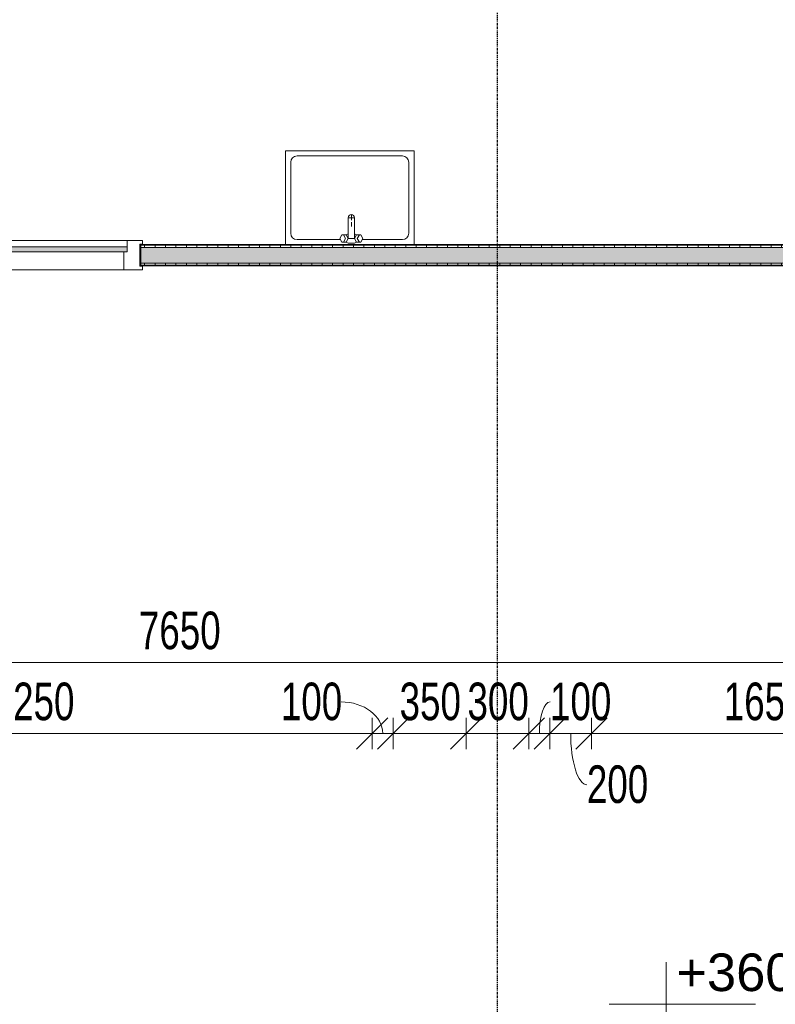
# Model space of a CAD drawing. Header units: millimetres. Extents: x -80560 to 110805, y -11020 to 52719.
# Tile 117 of 184: x 48807 to 52424, y 36113 to 40828. Entities that reach past the tile are written whole.
import ezdxf

# ---------------------------------------------------------------- set-up
doc = ezdxf.new("R2010")
doc.units = ezdxf.units.MM
doc.linetypes.add('CENTER2', pattern=[20, 8, -4, 4, -4])
for name, color, linetype, lineweight in [('A-ANNO-DIMS', 211, 'Continuous', 9), ('A-ANNO-DIMS-100', 211, 'Continuous', 9), ('A-DOOR', 31, 'Continuous', 18), ('A-GLAZ', 151, 'Continuous', 18), ('A-WALL', 113, 'Continuous', 35), ('A-WALL-PATT', 111, 'Continuous', 35), ('G-ANNO-DIMS', 111, 'Continuous', 9), ('I-WALL', 2, 'Continuous', 18), ('P-SANR-FIXT', 6, 'Continuous', 18), ('S-GRID', 1, 'Continuous', 9)]:
    doc.layers.add(name, color=color, linetype=linetype, lineweight=lineweight)
doc.styles.add('Arial', font='arial.ttf', dxfattribs={"height": 180})
doc.styles.add('Arial_5', font='arial.ttf', dxfattribs={"width": 0.7, "height": 180})
doc.dimstyles.new('n3o_1_8', dxfattribs={"dimscale": 304.8, "dimtxt": 183.646692, "dimasz": 0.492126, "dimexe": 0.246063, "dimexo": 0.0625, "dimgap": 0.032808, "dimtad": 1, "dimdec": 0, "dimdsep": 46, "dimtxsty": 'Arial_5', "dimblk1": 'OBLIQUE', "dimblk2": 'OBLIQUE', "dimsah": 1, "dimcen": 0.09, "dimdle": 0.246063, "dimazin": 0, "dimtfac": 1, "dimtdec": 4, "dimtix": 1, "dimtmove": 0, "dimatfit": 3, "dimfxl": 0.246063, "dimfxlon": 1, "dimtvp": 1, "dimtolj": 1, "dimtzin": 0, "dimarcsym": 2})
doc.dimstyles.new('n3o_1_8_2', dxfattribs={"dimscale": 304.8, "dimtxt": 183.646692, "dimasz": 0.492126, "dimexe": 0.246063, "dimexo": 0.0625, "dimgap": 0.032808, "dimtad": 1, "dimdec": 0, "dimdsep": 46, "dimtxsty": 'Arial_5', "dimblk1": 'OBLIQUE', "dimblk2": 'OBLIQUE', "dimsah": 1, "dimcen": 0.09, "dimdle": 0.246063, "dimazin": 0, "dimtfac": 1, "dimtdec": 4, "dimtix": 1, "dimtmove": 1, "dimatfit": 3, "dimfxl": 0.246063, "dimfxlon": 1, "dimtvp": 1, "dimtolj": 1, "dimtzin": 0, "dimarcsym": 2})
pattern_1 = [(270, (48154.82, 39750), (50, 2e-13), [])]

# ---------------------------------------------------------------- blocks, each defined once
blk = doc.blocks.new('32_n3o_deur_enkel met 2 zijlicht - 90x139_17_K_930_2410x3060-32117188-DO_01 eerste verdieping')
at = {"layer": 'A-GLAZ'}
for p, q in [((-1530, 69.5), (-1440, 69.5)), ((-1530, 52.5), (-1530, 69.5)), ((-1518, 52.5), (-1530, 52.5)), ((-1518, -52.5), (-1518, 52.5)), ((-1440, 69.5), (-1440, -15.5)), ((-540, 69.5), (-1440, 69.5)), ((-540, 69.5), (-450, 69.5)), ((-540, -15.5), (-540, 69.5)), ((-450, 69.5), (-450, -15.5)), ((450, 69.5), (-450, 69.5)), ((450, 69.5), (540, 69.5)), ((450, -15.5), (450, 69.5)), ((540, 69.5), (540, -15.5)), ((1440, 69.5), (1530, 69.5)), ((1440, -15.5), (1440, 69.5)), ((1518, 52.5), (1518, -52.5)), ((1530, 52.5), (1518, 52.5)), ((1530, 69.5), (1530, 52.5)), ((-1457, -39.5), (-1457, -69.5)), ((-523, -69.5), (-523, -39.5)), ((-467, -39.5), (-467, -69.5)), ((467, -69.5), (467, -39.5)), ((-1530, -52.5), (-1518, -52.5)), ((-1530, -69.5), (-1530, -52.5)), ((-1457, -69.5), (-1530, -69.5)), ((-1457, -69.5), (-523, -69.5)), ((-467, -69.5), (-523, -69.5)), ((-467, -69.5), (467, -69.5)), ((523, -69.5), (467, -69.5)), ((523, -55.5), (523, -69.5)), ((1457, -69.5), (1457, -55.5)), ((1530, -69.5), (1457, -69.5)), ((1518, -52.5), (1530, -52.5)), ((1530, -52.5), (1530, -69.5))]:
    blk.add_line(p, q, dxfattribs=at)
blk = doc.blocks.new('30_n3o_raam_vast - 24mm-31742711-DO_01 eerste verdieping')
at = {"layer": 'A-DOOR'}
blk.add_hatch(color=256, dxfattribs=at).paths.add_polyline_path([(-934, -24), (0, -24), (0, 0), (-934, 0)], flags=0)
for p, q in [((-934, -24), (-934, 0)), ((-934, 0), (0, 0)), ((0, 0), (0, -24)), ((0, -24), (-934, -24))]:
    blk.add_line(p, q, dxfattribs=at)
blk = doc.blocks.new('74_n3o_fonteintje_450x600 - std-32453865-DO_01 eerste verdieping')
at = {"layer": 'P-SANR-FIXT'}
for p, q in [((-300, 0), (-300, -450)), ((315, -450), (315, 0)), ((-300, -450), (315, -450))]:
    blk.add_line(p, q, dxfattribs=at)
blk = doc.blocks.new('53_wastafel_450X600 - std-32453815-DO_01 eerste verdieping')
at = {"layer": 'P-SANR-FIXT'}
for p, q in [((-300, -450), (-300, 0)), ((-52.4, -25), (-245, -25)), ((-45, -12.2), (-55, -29.5)), ((-55, -29.5), (-45, -46.8)), ((-25, -12.2), (-45, -12.2)), ((-45, -46.8), (-25, -46.8)), ((-28.4, -29.5), (-38.4, -12.2)), ((-38.4, -46.8), (-28.4, -29.5)), ((-25, -12.2), (-15, -7.2)), ((-15, -29.5), (-25, -12.2)), ((-25, -46.8), (-15, -29.5)), ((-25, -46.8), (-15, -51.8)), ((-15, -7.2), (15, -7.2)), ((-15, -29.5), (-15, -129.5)), ((15, -29.5), (-15, -29.5)), ((15, -7.2), (25, -12.2)), ((15, -29.5), (25, -12.2)), ((25, -46.8), (15, -29.5)), ((15, -129.5), (15, -29.5)), ((25, -46.8), (15, -51.8)), ((25, -12.2), (45, -12.2)), ((45, -46.8), (25, -46.8)), ((28.4, -29.5), (38.4, -12.2)), ((38.4, -46.8), (28.4, -29.5)), ((45, -12.2), (55, -29.5)), ((55, -29.5), (45, -46.8)), ((260, -25), (52.4, -25)), ((315, 0), (315, -450)), ((-275, -55), (-275, -395)), ((0, -107.5), (0, -87.5)), ((290, -395), (290, -55)), ((12, -129.5), (-12, -129.5)), ((0, -141.5), (0, -117.5)), ((315, -450), (-300, -450)), ((-245, -425), (260, -425))]:
    blk.add_line(p, q, dxfattribs=at)
for centre, radius, start, end in [((-245, -55), 30, 90, 180), ((260, -55), 30, 0, 90), ((0, -129.5), 15, 180, 0), ((-245, -395), 30, 180, 270), ((260, -395), 30, 270, 360)]:
    blk.add_arc(centre, radius, start, end, dxfattribs=at)
blk = doc.blocks.new('DIMBLOCK166-DO_01 eerste verdieping')
at = {"layer": 'A-ANNO-DIMS-100'}
for p, q in [((45744.8, 37749.6), (45819.8, 37824.6)), ((45744.8, 37824.6), (45744.8, 37674.6)), ((45744.8, 37749.6), (45744.8, 37824.6)), ((53394.8, 37749.6), (53469.8, 37824.6)), ((53394.8, 37824.6), (53394.8, 37674.6)), ((53394.8, 37749.6), (53394.8, 37824.6)), ((45744.8, 37749.6), (45669.8, 37674.6)), ((45744.8, 37749.6), (53394.8, 37749.6)), ((53394.8, 37749.6), (53319.8, 37674.6))]:
    blk.add_line(p, q, dxfattribs=at)
at = {"layer": 'A-ANNO-DIMS-100', "color": 0, "insert": (49377.7, 37993.3), "char_height": 180, "width": 461.094, "attachment_point": 1, "line_spacing_factor": 0.941778, "style": 'Arial_5'}
blk.add_mtext('7650', dxfattribs=at)
blk = doc.blocks.new('_Oblique')
at = {"color": 0, "linetype": 'ByBlock', "lineweight": -2}
blk.add_line((-0.5, -0.5), (0.5, 0.5), dxfattribs=at)
blk = doc.blocks.new('DIMBLOCK257-DO_01 eerste verdieping')
at = {"layer": 'A-ANNO-DIMS-100'}
for p, q in [((47244.8, 37409.6), (47319.8, 37484.6)), ((47244.8, 37334.6), (47244.8, 37484.6)), ((50494.8, 37409.6), (50569.8, 37484.6)), ((50494.8, 37334.6), (50494.8, 37484.6)), ((47244.8, 37409.6), (47169.8, 37334.6)), ((47244.8, 37409.6), (50494.8, 37409.6)), ((47244.8, 37409.6), (47244.8, 37334.6)), ((50494.8, 37409.6), (50419.8, 37334.6)), ((50494.8, 37409.6), (50494.8, 37334.6))]:
    blk.add_line(p, q, dxfattribs=at)
at = {"layer": 'A-ANNO-DIMS-100', "color": 0, "insert": (48677.7, 37653.3), "char_height": 180, "width": 461.094, "attachment_point": 1, "line_spacing_factor": 0.941778, "style": 'Arial_5'}
blk.add_mtext('3250', dxfattribs=at)
blk = doc.blocks.new('DIMBLOCK258-DO_01 eerste verdieping')
at = {"layer": 'A-ANNO-DIMS-100'}
for p, q in [((50494.8, 37409.6), (50569.8, 37484.6)), ((50494.8, 37334.6), (50494.8, 37484.6)), ((50594.8, 37409.6), (50669.8, 37484.6)), ((50594.8, 37334.6), (50594.8, 37484.6)), ((50494.8, 37409.6), (50419.8, 37334.6)), ((50494.8, 37409.6), (50594.8, 37409.6)), ((50494.8, 37409.6), (50494.8, 37334.6)), ((50594.8, 37409.6), (50519.8, 37334.6)), ((50594.8, 37409.6), (50594.8, 37334.6))]:
    blk.add_line(p, q, dxfattribs=at)
blk.add_ellipse((50345.5, 37409.6), major_axis=(199.4, 0), ratio=0.758753, start_param=0, end_param=1.570796, dxfattribs=at)
at = {"layer": 'A-ANNO-DIMS-100', "color": 0, "insert": (50057.3, 37653.3), "char_height": 180, "width": 345.821, "attachment_point": 1, "line_spacing_factor": 0.941778, "style": 'Arial_5'}
blk.add_mtext('100', dxfattribs=at)
blk = doc.blocks.new('DIMBLOCK259-DO_01 eerste verdieping')
at = {"layer": 'A-ANNO-DIMS-100'}
for p, q in [((50594.8, 37409.6), (50669.8, 37484.6)), ((50594.8, 37334.6), (50594.8, 37484.6)), ((50944.8, 37409.6), (51019.8, 37484.6)), ((50944.8, 37334.6), (50944.8, 37484.6)), ((50594.8, 37409.6), (50519.8, 37334.6)), ((50594.8, 37409.6), (50944.8, 37409.6)), ((50594.8, 37409.6), (50594.8, 37334.6)), ((50944.8, 37409.6), (50869.8, 37334.6)), ((50944.8, 37409.6), (50944.8, 37334.6))]:
    blk.add_line(p, q, dxfattribs=at)
at = {"layer": 'A-ANNO-DIMS-100', "color": 0, "insert": (50625.7, 37653.3), "char_height": 180, "width": 345.821, "attachment_point": 1, "line_spacing_factor": 0.941778, "style": 'Arial_5'}
blk.add_mtext('350', dxfattribs=at)
blk = doc.blocks.new('DIMBLOCK260-DO_01 eerste verdieping')
at = {"layer": 'A-ANNO-DIMS-100'}
for p, q in [((50944.8, 37409.6), (51019.8, 37484.6)), ((50944.8, 37334.6), (50944.8, 37484.6)), ((51244.8, 37409.6), (51319.8, 37484.6)), ((51244.8, 37334.6), (51244.8, 37484.6)), ((50944.8, 37409.6), (50869.8, 37334.6)), ((50944.8, 37409.6), (51244.8, 37409.6)), ((50944.8, 37409.6), (50944.8, 37334.6)), ((51244.8, 37409.6), (51169.8, 37334.6)), ((51244.8, 37409.6), (51244.8, 37334.6))]:
    blk.add_line(p, q, dxfattribs=at)
at = {"layer": 'A-ANNO-DIMS-100', "color": 0, "insert": (50950.7, 37653.3), "char_height": 180, "width": 345.821, "attachment_point": 1, "line_spacing_factor": 0.941778, "style": 'Arial_5'}
blk.add_mtext('300', dxfattribs=at)
blk = doc.blocks.new('DIMBLOCK261-DO_01 eerste verdieping')
at = {"layer": 'A-ANNO-DIMS-100'}
for p, q in [((51244.8, 37409.6), (51319.8, 37484.6)), ((51244.8, 37334.6), (51244.8, 37484.6)), ((51344.8, 37409.6), (51419.8, 37484.6)), ((51344.8, 37334.6), (51344.8, 37484.6)), ((51244.8, 37409.6), (51169.8, 37334.6)), ((51244.8, 37409.6), (51344.8, 37409.6)), ((51244.8, 37409.6), (51244.8, 37334.6)), ((51344.8, 37409.6), (51269.8, 37334.6)), ((51344.8, 37409.6), (51344.8, 37334.6))]:
    blk.add_line(p, q, dxfattribs=at)
blk.add_ellipse((51345.8, 37409.6), major_axis=(0, 151.3), ratio=0.336723, start_param=0, end_param=1.570796, dxfattribs=at)
at = {"layer": 'A-ANNO-DIMS-100', "color": 0, "insert": (51345.8, 37653.3), "char_height": 180, "width": 345.821, "attachment_point": 1, "line_spacing_factor": 0.941778, "style": 'Arial_5'}
blk.add_mtext('100', dxfattribs=at)
blk = doc.blocks.new('DIMBLOCK262-DO_01 eerste verdieping')
at = {"layer": 'A-ANNO-DIMS-100'}
for p, q in [((51344.8, 37409.6), (51419.8, 37484.6)), ((51344.8, 37334.6), (51344.8, 37484.6)), ((51544.8, 37409.6), (51619.8, 37484.6)), ((51544.8, 37334.6), (51544.8, 37484.6)), ((51344.8, 37409.6), (51269.8, 37334.6)), ((51344.8, 37409.6), (51544.8, 37409.6)), ((51344.8, 37409.6), (51344.8, 37334.6)), ((51544.8, 37409.6), (51469.8, 37334.6)), ((51544.8, 37409.6), (51544.8, 37334.6))]:
    blk.add_line(p, q, dxfattribs=at)
blk.add_ellipse((51522.5, 37409.6), major_axis=(0, 245.2), ratio=0.316842, start_param=1.570796, end_param=3.141593, dxfattribs=at)
at = {"layer": 'A-ANNO-DIMS-100', "color": 0, "insert": (51522.5, 37256.9), "char_height": 180, "width": 345.821, "attachment_point": 1, "line_spacing_factor": 0.941778, "style": 'Arial_5'}
blk.add_mtext('200', dxfattribs=at)
blk = doc.blocks.new('DIMBLOCK263-DO_01 eerste verdieping')
at = {"layer": 'A-ANNO-DIMS-100'}
for p, q in [((51544.8, 37409.6), (51619.8, 37484.6)), ((51544.8, 37334.6), (51544.8, 37484.6)), ((53194.8, 37409.6), (53269.8, 37484.6)), ((53194.8, 37334.6), (53194.8, 37484.6)), ((51544.8, 37409.6), (51469.8, 37334.6)), ((51544.8, 37409.6), (53194.8, 37409.6)), ((51544.8, 37409.6), (51544.8, 37334.6)), ((53194.8, 37409.6), (53119.8, 37334.6)), ((53194.8, 37409.6), (53194.8, 37334.6))]:
    blk.add_line(p, q, dxfattribs=at)
at = {"layer": 'A-ANNO-DIMS-100', "color": 0, "insert": (52177.7, 37653.3), "char_height": 180, "width": 461.094, "attachment_point": 1, "line_spacing_factor": 0.941778, "style": 'Arial_5'}
blk.add_mtext('1650', dxfattribs=at)
blk = doc.blocks.new('Spot Elevations - default-305554-DO_01 eerste verdieping')
at = {"layer": 'G-ANNO-DIMS'}
for p, q in [((0, 2), (0, -2)), ((4.277, 0), (-2.723, 0))]:
    blk.add_line(p, q, dxfattribs=at)

msp = doc.modelspace()

# ---------------------------------------------------------------- hatches: boundary and pattern name
at = {"layer": 'A-WALL-PATT', "lineweight": 18}
h = msp.add_hatch(dxfattribs=at)
h.set_pattern_fill('FP_82', color=256, angle=-270, style=0, pattern_type=2)
h.set_pattern_definition(pattern_1)
h.paths.add_polyline_path([(53394.8, 39737.5), (53394.8, 39750), (49384.8, 39750), (49384.8, 39737.5), (51280.1, 39737.5)], flags=0)
h.paths.add_polyline_path([(45732.3, 39737.5), (46344.8, 39737.5), (46344.8, 39750), (45732.3, 39750)], flags=0)
h.paths.add_polyline_path([(45657.3, 39737.5), (45657.3, 39750), (44984.8, 39750), (44984.8, 39737.5)], flags=0)
h.paths.add_polyline_path([(42914.8, 39737.5), (42934.8, 39737.5), (42934.8, 39750), (42914.8, 39750)], flags=0)
at = {"layer": 'A-WALL-PATT', "lineweight": 5}
h = msp.add_hatch(color=256, dxfattribs=at)
h.paths.add_polyline_path([(53394.8, 39662.5), (53407.3, 39662.5), (53407.3, 39737.5), (49384.8, 39737.5), (49384.8, 39662.5), (51280.1, 39662.5)], flags=0)
h.paths.add_polyline_path([(46344.8, 39662.5), (46344.8, 39737.5), (44984.8, 39737.5), (44984.8, 39662.5)], flags=0)
h.paths.add_polyline_path([(42934.8, 39662.5), (42934.8, 39737.5), (42914.8, 39737.5), (42914.8, 39662.5)], flags=0)
at = {"layer": 'A-WALL-PATT', "lineweight": 18}
h = msp.add_hatch(dxfattribs=at)
h.set_pattern_fill('FP_82', color=256, angle=-270, style=0, pattern_type=2)
h.set_pattern_definition(pattern_1)
h.paths.add_polyline_path([(53394.8, 39650), (53394.8, 39662.5), (49384.8, 39662.5), (49384.8, 39650), (51280.1, 39650)], flags=0)
h.paths.add_polyline_path([(44984.8, 39650), (46344.8, 39650), (46344.8, 39662.5), (44984.8, 39662.5)], flags=0)
h.paths.add_polyline_path([(42914.8, 39650), (42934.8, 39650), (42934.8, 39662.5), (42914.8, 39662.5)], flags=0)

# ---------------------------------------------------------------- linework, layer by layer
at = {"layer": 'A-WALL', "lineweight": 18}
for p, q in [((53719.8, 39737.5), (49384.8, 39737.5)), ((53407.3, 39662.5), (49384.8, 39662.5))]:
    msp.add_line(p, q, dxfattribs=at)
at = {"layer": 'I-WALL', "lineweight": 35}
for p, q in [((53719.8, 39750), (49384.8, 39750)), ((49384.8, 39750), (49384.8, 39650)), ((49384.8, 39650), (53394.8, 39650))]:
    msp.add_line(p, q, dxfattribs=at)
at = {"layer": 'S-GRID', "linetype": 'CENTER2', "lineweight": 25}
msp.add_line((51094.8, 4383.3), (51094.8, 52119.1), dxfattribs=at)

# ---------------------------------------------------------------- block references
at = {"layer": 'A-DOOR', "rotation": 180}
msp.add_blockref('30_n3o_raam_vast - 24mm-31742711-DO_01 eerste verdieping', (48387.8, 39715.5), dxfattribs=at)
at = {"layer": 'A-GLAZ', "rotation": 180}
msp.add_blockref('32_n3o_deur_enkel met 2 zijlicht - 90x139_17_K_930_2410x3060-32117188-DO_01 eerste verdieping', (47864.8, 39700), dxfattribs=at)
at = {"layer": 'G-ANNO-DIMS', "xscale": 99.99999999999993, "yscale": 99.99999999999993, "zscale": 99.99999999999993}
msp.add_blockref('Spot Elevations - default-305554-DO_01 eerste verdieping', (51901.9, 36114), dxfattribs=at)
at = {"layer": 'P-SANR-FIXT', "rotation": 180}
for name in ['74_n3o_fonteintje_450x600 - std-32453865-DO_01 eerste verdieping', '53_wastafel_450X600 - std-32453815-DO_01 eerste verdieping']:
    msp.add_blockref(name, (50394.8, 39750), dxfattribs=at)

# ---------------------------------------------------------------- texts
at = {"layer": 'G-ANNO-DIMS', "insert": (51950.3, 36356.1), "char_height": 180, "width": 843.994, "attachment_point": 1, "line_spacing_factor": 0.941778, "style": 'Arial'}
msp.add_mtext('+3600', dxfattribs=at)

# ---------------------------------------------------------------- dimensions: what is measured, and where the dimension line sits
at = {"layer": 'A-ANNO-DIMS'}
for base, p1, p2, override, picture, middle in [((53394.8, 37749.6), (45744.8, 37824.6), (53394.8, 37824.6), {"dimpost": '<>', "dimfxl": 7650}, 'DIMBLOCK166-DO_01 eerste verdieping', (49569.8, 37851.5)), ((50494.8, 37409.6), (47244.8, 37334.6), (50494.8, 37334.6), {"dimpost": '<>', "dimfxl": 3250}, 'DIMBLOCK257-DO_01 eerste verdieping', (48869.8, 37511.6)), ((50944.8, 37409.6), (50594.8, 37334.6), (50944.8, 37334.6), {"dimpost": '<>', "dimfxl": 350}, 'DIMBLOCK259-DO_01 eerste verdieping', (50769.8, 37511.6)), ((51244.8, 37409.6), (50944.8, 37334.6), (51244.8, 37334.6), {"dimpost": '<>', "dimfxl": 300}, 'DIMBLOCK260-DO_01 eerste verdieping', (51094.8, 37511.6)), ((53194.8, 37409.6), (51544.8, 37334.6), (53194.8, 37334.6), {"dimpost": '<>', "dimfxl": 1650}, 'DIMBLOCK263-DO_01 eerste verdieping', (52369.8, 37511.5))]:
    dim = msp.add_linear_dim(base=base, p1=p1, p2=p2, dimstyle='n3o_1_8', override=override, dxfattribs=at)
    dim.commit()
    dim.dimension.update_dxf_attribs({"geometry": picture, "text_midpoint": middle})
for base, p1, p2, override, picture, middle in [((50594.8, 37409.6), (50494.8, 37334.6), (50594.8, 37334.6), {"dimpost": '<>', "dimfxl": 100}, 'DIMBLOCK258-DO_01 eerste verdieping', (50230.2, 37533.3)), ((51344.8, 37409.6), (51244.8, 37334.6), (51344.8, 37334.6), {"dimpost": '<>', "dimfxl": 100}, 'DIMBLOCK261-DO_01 eerste verdieping', (51518.7, 37533.3)), ((51544.8, 37409.6), (51344.8, 37334.6), (51544.8, 37334.6), {"dimpost": '<>', "dimfxl": 200}, 'DIMBLOCK262-DO_01 eerste verdieping', (51695.4, 37136.9))]:
    dim = msp.add_linear_dim(base=base, p1=p1, p2=p2, dimstyle='n3o_1_8_2', override=override, dxfattribs=at)
    dim.commit()
    dim.dimension.update_dxf_attribs({"geometry": picture, "text_midpoint": middle, "dimtype": 160})

doc.saveas('drawing.dxf')
